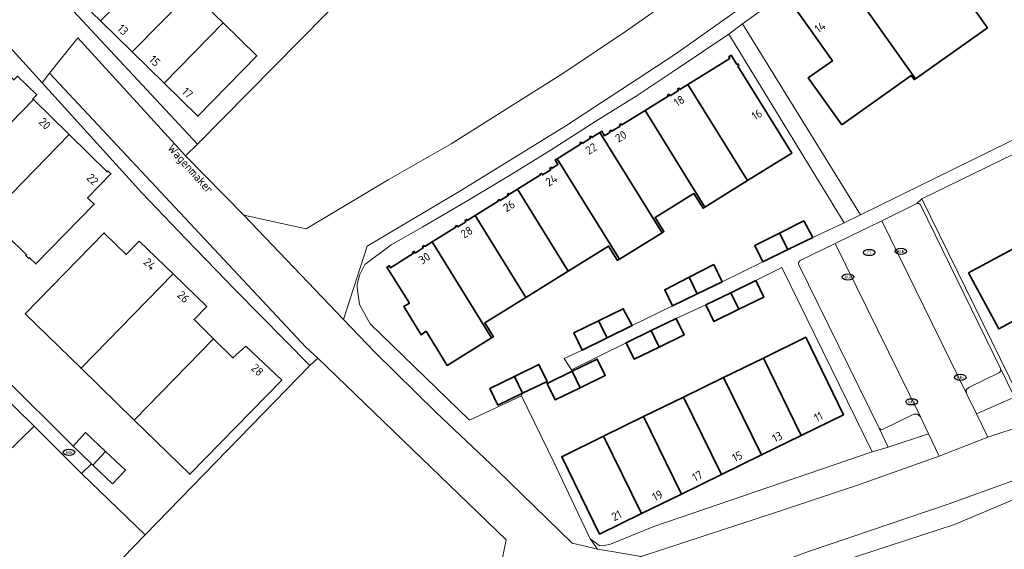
# Model space of a CAD drawing. Header units: metres. Extents: x 103671 to 105190, y 427150 to 429171.
# Tile 220 of 256: x 104348 to 104454, y 428386 to 428443. Entities that reach past the tile are written whole.
import ezdxf
from ezdxf.enums import TextEntityAlignment as Align

# ---------------------------------------------------------------- set-up
doc = ezdxf.new("R2010")
doc.units = ezdxf.units.M
for name, color, linetype, lineweight in [('B-WE-GR-BEPLANTING_CULTUUR_VASTE PLANTENVAK-GV', 253, 'Continuous', 18), ('B-WE-IE-MEUBILAIR-S', 253, 'Continuous', 25), ('B-WE-OG-BEBOUWING-GV', 253, 'Continuous', 35), ('B-WE-OG-BEBOUWING-T18', 7, 'Continuous', 18), ('B-WE-OG-TERREIN_ERF-GV', 253, 'Continuous', 18), ('B-WE-OG-TERREIN_ONBEGROEID_ZAND-GV', 253, 'Continuous', 18), ('B-WE-OG-TOPOGRAFIE-T18', 7, 'Continuous', 18), ('B-WE-VH-OPENVERHARDING-GV', 253, 'Continuous', 18), ('B-WE-VH-OPENVERHARDING_BETONSTRAATSTEEN-GV', 253, 'Continuous', 18), ('B-WE-VH-OPENVERHARDING_TEGEL-GV', 253, 'Continuous', 18)]:
    doc.layers.add(name, color=color, linetype=linetype, lineweight=lineweight)
doc.styles.add('NLCS-ISO', font='NLCS-ISO.ttf')
doc.styles.add('NLCS-ISO-M500-T18', font='NLCS-ISO.ttf', dxfattribs={"height": 0.9})

# ---------------------------------------------------------------- blocks, each defined once
blk = doc.blocks.new('SIE-MEUBILAIR_PUT_KOLK-SO')
blk.add_ellipse((0, 0), major_axis=(1.25, 0), ratio=0.54)
at = {"style": 'NLCS-ISO'}
blk.add_text('klk', height=0.75, dxfattribs=at).set_placement((0.03, 0), align=Align.MIDDLE_CENTER)
blk = doc.blocks.new('SIE-MEUBILAIR_PUT_RIOOLPUT-SO')
blk.add_ellipse((0, 0), major_axis=(1.25, 0), ratio=0.54)
at = {"style": 'NLCS-ISO'}
blk.add_text('ri', height=0.75, dxfattribs=at).set_placement((-0.04, 0.07), align=Align.MIDDLE_CENTER)

msp = doc.modelspace()

# ---------------------------------------------------------------- linework, layer by layer
at = {"layer": 'B-WE-GR-BEPLANTING_CULTUUR_VASTE PLANTENVAK-GV', "flags": 128}
for points in [[(104453.524, 428405.055), (104453.377, 428404.89), (104450.061, 428403.279), (104449.794, 428402.999), (104449.83, 428402.608), (104450.898, 428400.429), (104455.005, 428402.223), (104453.512, 428405.312)], [(104440.408, 428398.876), (104441.381, 428396.834), (104445.717, 428398.274), (104444.846, 428400.091), (104444.541, 428400.389), (104444.155, 428400.393), (104440.828, 428398.763), (104440.601, 428398.721)]]:
    msp.add_lwpolyline(points, close=True, dxfattribs=at)
at = {"layer": 'B-WE-OG-BEBOUWING-GV', "flags": 128}
for points in [[(104352.758, 428446.348), (104356.36, 428442.829), (104362.717, 428449.335), (104359.093, 428452.876)], [(104440.972, 428451.652), (104441.143, 428451.409), (104439.219, 428450.052), (104439.003, 428450.359), (104436.057, 428448.281), (104444.309, 428436.584), (104452.081, 428442.067), (104452.082, 428442.067), (104448.136, 428447.661), (104445.424, 428445.748), (104441.164, 428451.787)], [(104356.36, 428442.829), (104359.786, 428439.481), (104366.144, 428445.987), (104362.717, 428449.335)], [(104436.352, 428431.62), (104443.87, 428436.923), (104444.175, 428436.49), (104444.309, 428436.584), (104436.057, 428448.281), (104433.112, 428446.204), (104433.366, 428445.844), (104431.482, 428444.516), (104431.292, 428444.785), (104431.052, 428444.616), (104435.344, 428438.531), (104432.742, 428436.695)], [(104363.227, 428436.118), (104369.584, 428442.626), (104366.144, 428445.987), (104359.786, 428439.481)], [(104369.584, 428442.626), (104363.227, 428436.118), (104366.864, 428432.564), (104373.222, 428439.072)], [(104425.126, 428438.187), (104425.044, 428438.136), (104424.432, 428439.123), (104424.155, 428438.951), (104424.262, 428438.778), (104419.75, 428435.98), (104426.19, 428425.592), (104430.963, 428428.551), (104425.143, 428437.94), (104425.241, 428438.001)], [(104349.119, 428434.357), (104349.046, 428434.429), (104349.472, 428434.847), (104347.374, 428436.852), (104346.992, 428436.461), (104345.243, 428438.169), (104336.484, 428429.19), (104340.376, 428425.394)], [(104417.738, 428434.909), (104417.563, 428434.801), (104417.625, 428434.699), (104415.127, 428433.151), (104421.583, 428422.736), (104426.19, 428425.592), (104419.75, 428435.98), (104418.885, 428435.444), (104418.803, 428435.576), (104418.642, 428435.476), (104418.736, 428435.324), (104417.829, 428434.762)], [(104349.119, 428434.357), (104340.376, 428425.394), (104344.242, 428421.623), (104352.969, 428430.571)], [(104411.485, 428431.055), (104411.309, 428430.945), (104411.381, 428430.828), (104410.756, 428430.441), (104410.454, 428430.928), (104410.253, 428430.803), (104416.966, 428419.973), (104417.157, 428420.091), (104416.218, 428421.606), (104420.401, 428424.199), (104421.384, 428422.613), (104421.583, 428422.736), (104415.127, 428433.151), (104412.634, 428431.605), (104412.561, 428431.722), (104412.364, 428431.599), (104412.437, 428431.483), (104411.558, 428430.938)], [(104357.073, 428426.534), (104352.969, 428430.571), (104344.242, 428421.623), (104348.375, 428417.592), (104348.309, 428417.521), (104348.621, 428417.197), (104348.693, 428417.273), (104349.387, 428416.608), (104355.68, 428423.035), (104354.956, 428423.732), (104357.483, 428426.317), (104357.166, 428426.629)], [(104408.08, 428429.623), (104408.149, 428429.511), (104405.641, 428427.956), (104412.36, 428417.118), (104416.966, 428419.973), (104410.253, 428430.803), (104409.372, 428430.257), (104409.289, 428430.391), (104409.145, 428430.302), (104409.228, 428430.167), (104408.323, 428429.606), (104408.248, 428429.727)], [(104405.641, 428427.956), (104405.421, 428427.82), (104405.729, 428427.323), (104405.096, 428426.931), (104405.029, 428427.04), (104404.841, 428426.924), (104404.943, 428426.759), (104404.05, 428426.206), (104403.944, 428426.377), (104403.789, 428426.281), (104403.84, 428426.2), (104401.355, 428424.66), (104406.835, 428415.819), (104411.189, 428418.519), (104412.142, 428416.983), (104412.36, 428417.118)], [(104402.256, 428412.981), (104406.835, 428415.819), (104401.355, 428424.66), (104400.494, 428424.126), (104400.439, 428424.215), (104400.276, 428424.114), (104400.357, 428423.983), (104399.483, 428423.441), (104399.414, 428423.552), (104399.246, 428423.447), (104399.289, 428423.378), (104396.776, 428421.821)], [(104398.566, 428408.623), (104398.764, 428408.745), (104397.836, 428410.241), (104402.256, 428412.981), (104396.776, 428421.821), (104395.938, 428421.301), (104395.875, 428421.403), (104395.695, 428421.291), (104395.782, 428421.152), (104394.912, 428420.613), (104394.83, 428420.746), (104394.643, 428420.63), (104394.691, 428420.552), (104392.148, 428418.976)], [(104432.284, 428421.254), (104429.626, 428419.917), (104430.524, 428418.156), (104433.222, 428419.47)], [(104360.542, 428419.071), (104359.131, 428417.62), (104356.797, 428419.889), (104356.738, 428419.947), (104348.235, 428411.2), (104354.255, 428405.341), (104364.178, 428415.537)], [(104427.826, 428416.841), (104430.524, 428418.156), (104429.626, 428419.917), (104426.969, 428418.579)], [(104458.811, 428406.169), (104459.085, 428406.317), (104458.96, 428406.549), (104462.614, 428408.527), (104462.677, 428408.412), (104462.869, 428408.516), (104462.814, 428408.617), (104463.633, 428409.06), (104457.806, 428419.831), (104450.05, 428415.635), (104453.32, 428409.591), (104456.135, 428411.114)], [(104390.325, 428417.767), (104390.211, 428417.951), (104390.03, 428417.839), (104390.106, 428417.716), (104387.659, 428416.196), (104387.524, 428416.41), (104387.247, 428416.235), (104389.689, 428412.36), (104389.077, 428412.023), (104390.945, 428408.96), (104391.514, 428409.338), (104393.765, 428405.646), (104398.566, 428408.623), (104392.148, 428418.976), (104391.355, 428418.484), (104391.287, 428418.589), (104391.102, 428418.468), (104391.19, 428418.333)], [(104419.897, 428415.171), (104420.766, 428413.377), (104423.452, 428414.676), (104422.546, 428416.526)], [(104367.814, 428412.002), (104364.178, 428415.537), (104354.255, 428405.341), (104360, 428399.749), (104368.547, 428408.532), (104366.459, 428410.615)], [(104420.766, 428413.377), (104419.897, 428415.171), (104417.248, 428413.817), (104418.079, 428412.077)], [(104427.952, 428413.018), (104427.083, 428414.803), (104424.383, 428413.49), (104425.252, 428411.704)], [(104421.683, 428412.176), (104422.552, 428410.391), (104425.252, 428411.704), (104424.383, 428413.49)], [(104411.045, 428408.622), (104413.755, 428409.945), (104412.774, 428411.759), (104410.103, 428410.455)], [(104408.335, 428407.299), (104411.045, 428408.622), (104410.103, 428410.455), (104407.431, 428409.151)], [(104419.359, 428408.943), (104418.49, 428410.728), (104415.79, 428409.414), (104416.659, 428407.629)], [(104415.79, 428409.414), (104413.09, 428408.101), (104413.959, 428406.316), (104416.659, 428407.629)], [(104372.043, 428407.723), (104370.636, 428406.448), (104368.547, 428408.532), (104360, 428399.749), (104366.006, 428393.903), (104375.916, 428404.053)], [(104432.477, 428408.679), (104427.906, 428406.443), (104431.994, 428398.086), (104436.565, 428400.322)], [(104401.025, 428404.457), (104401.896, 428402.642), (104404.548, 428403.914), (104403.666, 428405.752)], [(104407.263, 428405.017), (104408.132, 428403.231), (104410.832, 428404.545), (104409.963, 428406.33)], [(104427.906, 428406.443), (104423.594, 428404.334), (104427.682, 428395.977), (104431.994, 428398.086)], [(104408.132, 428403.231), (104407.263, 428405.017), (104404.563, 428403.703), (104405.432, 428401.918)], [(104401.896, 428402.642), (104401.025, 428404.457), (104398.384, 428403.161), (104399.244, 428401.369)], [(104423.37, 428393.868), (104427.682, 428395.977), (104423.594, 428404.334), (104419.282, 428402.225)], [(104419.282, 428402.225), (104414.97, 428400.116), (104419.058, 428391.759), (104423.37, 428393.868)], [(104419.058, 428391.759), (104414.97, 428400.116), (104410.659, 428398.007), (104414.747, 428389.65)], [(104355.536, 428394.892), (104356.894, 428396.362), (104354.747, 428398.392), (104353.415, 428396.914), (104355.384, 428395.037)], [(104410.659, 428398.007), (104406.137, 428395.795), (104410.225, 428387.438), (104414.747, 428389.65)], [(104357.658, 428392.871), (104359.04, 428394.332), (104356.894, 428396.362), (104355.536, 428394.892)]]:
    msp.add_lwpolyline(points, close=True, dxfattribs=at)
at = {"layer": 'B-WE-OG-TERREIN_ERF-GV', "flags": 128}
for points in [[(104380.085, 428449.227), (104378.7, 428447.807), (104376.552, 428449.892), (104374.404, 428451.977), (104375.432, 428453), (104366.44, 428461.848), (104352.205, 428447.473), (104351.076, 428446.432), (104351.242, 428446.255), (104351.407, 428446.077), (104366.804, 428429.535), (104383.415, 428446.358), (104381.164, 428448.512)], [(104359.786, 428439.481), (104356.36, 428442.829), (104352.758, 428446.348), (104359.093, 428452.876), (104362.717, 428449.335), (104366.144, 428445.987), (104369.584, 428442.626), (104373.222, 428439.072), (104366.864, 428432.564), (104363.227, 428436.118)], [(104441.143, 428451.409), (104440.972, 428451.652), (104441.164, 428451.787), (104445.424, 428445.748), (104448.136, 428447.661), (104452.082, 428442.067), (104452.081, 428442.067), (104444.309, 428436.584), (104444.175, 428436.49), (104443.87, 428436.923), (104436.352, 428431.62), (104432.742, 428436.695), (104435.344, 428438.531), (104431.052, 428444.616), (104431.292, 428444.785), (104431.482, 428444.516), (104433.366, 428445.844), (104433.112, 428446.204), (104436.057, 428448.281), (104439.003, 428450.359), (104439.219, 428450.052)], [(104419.897, 428415.171), (104422.546, 428416.526), (104423.452, 428414.676), (104427.826, 428416.841), (104426.969, 428418.579), (104429.626, 428419.917), (104432.284, 428421.254), (104433.222, 428419.47), (104436.626, 428421.051), (104424.169, 428441.414), (104418.686, 428437.728), (104414.177, 428434.715), (104409.816, 428431.996), (104404.88, 428428.835), (104400.481, 428426.162), (104395.807, 428423.327), (104391.16, 428420.593), (104387.713, 428418.665), (104384.888, 428416.556), (104384.295, 428415.37), (104384.072, 428414.334), (104384.043, 428414.047), (104384.321, 428412.232), (104385.466, 428410.123), (104396.177, 428399.727), (104401.798, 428402.372), (104401.896, 428402.642), (104399.244, 428401.369), (104398.384, 428403.161), (104401.025, 428404.457), (104403.666, 428405.752), (104404.548, 428403.914), (104404.563, 428403.703), (104407.263, 428405.017), (104407.206, 428405.177), (104406.407, 428406.408), (104408.335, 428407.299), (104407.431, 428409.151), (104410.103, 428410.455), (104412.774, 428411.759), (104413.755, 428409.945), (104418.079, 428412.077), (104417.248, 428413.817)], [(104425.044, 428438.136), (104425.126, 428438.187), (104425.241, 428438.001), (104425.143, 428437.94), (104430.963, 428428.551), (104426.19, 428425.592), (104421.583, 428422.736), (104421.384, 428422.613), (104420.401, 428424.199), (104416.218, 428421.606), (104417.157, 428420.091), (104416.966, 428419.973), (104412.36, 428417.118), (104412.142, 428416.983), (104411.189, 428418.519), (104406.835, 428415.819), (104402.256, 428412.981), (104397.836, 428410.241), (104398.764, 428408.745), (104398.566, 428408.623), (104393.765, 428405.646), (104391.514, 428409.338), (104390.945, 428408.96), (104389.077, 428412.023), (104389.689, 428412.36), (104387.247, 428416.235), (104387.524, 428416.41), (104387.659, 428416.196), (104390.106, 428417.716), (104390.03, 428417.839), (104390.211, 428417.951), (104390.325, 428417.767), (104391.19, 428418.333), (104391.102, 428418.468), (104391.287, 428418.589), (104391.355, 428418.484), (104392.148, 428418.976), (104394.691, 428420.552), (104394.643, 428420.63), (104394.83, 428420.746), (104394.912, 428420.613), (104395.782, 428421.152), (104395.695, 428421.291), (104395.875, 428421.403), (104395.938, 428421.301), (104396.776, 428421.821), (104399.289, 428423.378), (104399.246, 428423.447), (104399.414, 428423.552), (104399.483, 428423.441), (104400.357, 428423.983), (104400.276, 428424.114), (104400.439, 428424.215), (104400.494, 428424.126), (104401.355, 428424.66), (104403.84, 428426.2), (104403.789, 428426.281), (104403.944, 428426.377), (104404.05, 428426.206), (104404.943, 428426.759), (104404.841, 428426.924), (104405.029, 428427.04), (104405.096, 428426.931), (104405.729, 428427.323), (104405.421, 428427.82), (104405.641, 428427.956), (104408.149, 428429.511), (104408.08, 428429.623), (104408.248, 428429.727), (104408.323, 428429.606), (104409.228, 428430.167), (104409.145, 428430.302), (104409.289, 428430.391), (104409.372, 428430.257), (104410.253, 428430.803), (104410.454, 428430.928), (104410.756, 428430.441), (104411.381, 428430.828), (104411.309, 428430.945), (104411.485, 428431.055), (104411.558, 428430.938), (104412.437, 428431.483), (104412.364, 428431.599), (104412.561, 428431.722), (104412.634, 428431.605), (104415.127, 428433.151), (104417.625, 428434.699), (104417.563, 428434.801), (104417.738, 428434.909), (104417.829, 428434.762), (104418.736, 428435.324), (104418.642, 428435.476), (104418.803, 428435.576), (104418.885, 428435.444), (104419.75, 428435.98), (104424.262, 428438.778), (104424.155, 428438.951), (104424.432, 428439.123)], [(104370.636, 428406.448), (104372.043, 428407.723), (104375.916, 428404.053), (104366.006, 428393.903), (104360, 428399.749), (104354.255, 428405.341), (104348.235, 428411.2), (104356.738, 428419.947), (104356.797, 428419.889), (104359.131, 428417.62), (104360.542, 428419.071), (104364.178, 428415.537), (104367.814, 428412.002), (104366.459, 428410.615), (104368.547, 428408.532)], [(104422.552, 428410.391), (104421.683, 428412.176), (104418.49, 428410.728), (104419.359, 428408.943), (104416.659, 428407.629), (104413.959, 428406.316), (104413.09, 428408.101), (104407.206, 428405.177), (104407.263, 428405.017), (104409.963, 428406.33), (104410.832, 428404.545), (104408.132, 428403.231), (104405.432, 428401.918), (104404.563, 428403.703), (104404.548, 428403.914), (104401.896, 428402.642), (104401.798, 428402.372), (104405.274, 428395.204), (104409.209, 428386.922), (104410.251, 428386.189), (104410.727, 428386.223), (104411.403, 428386.37), (104416.08, 428388.248), (104439.654, 428396.329), (104429.907, 428416.227), (104427.083, 428414.803), (104427.952, 428413.018), (104425.252, 428411.704)], [(104423.594, 428404.334), (104427.906, 428406.443), (104432.477, 428408.679), (104436.565, 428400.322), (104431.994, 428398.086), (104427.682, 428395.977), (104423.37, 428393.868), (104419.058, 428391.759), (104414.747, 428389.65), (104410.225, 428387.438), (104406.137, 428395.795), (104410.659, 428398.007), (104414.97, 428400.116), (104419.282, 428402.225)], [(104361.183, 428387.354), (104345.588, 428371.308), (104356.021, 428359.852), (104364.364, 428358.029), (104376.234, 428365.263), (104382.304, 428369.124), (104388.621, 428372.54), (104398.177, 428377.357), (104400.122, 428386.838), (104379.797, 428406.422), (104378.957, 428405.65)], [(104345.588, 428371.308), (104361.183, 428387.354), (104354.315, 428393.978), (104349.18, 428399.075), (104333.552, 428383.817)]]:
    msp.add_lwpolyline(points, close=True, dxfattribs=at)
for points in [[(104440.32, 428453.065), (104425.655, 428442.534), (104438.369, 428421.891), (104462.478, 428433.726), (104463.257, 428432.502), (104445.002, 428423.621), (104455.413, 428402.425), (104469.907, 428409.269), (104478.333, 428413.687), (104488.503, 428419.955), (104497.663, 428426.195), (104503.597, 428430.356), (104509.469, 428434.828), (104510.181, 428435.575), (104510.318, 428436.401), (104510.002, 428437.369), (104506.128, 428444.875)], [(104345.863, 428404.43), (104353.415, 428396.914), (104354.747, 428398.392), (104356.894, 428396.362), (104359.04, 428394.332), (104357.658, 428392.871), (104355.536, 428394.892), (104355.384, 428395.037), (104354.315, 428393.978), (104361.183, 428387.354), (104378.957, 428405.65), (104370.935, 428413.753), (104365.606, 428419.267), (104360.819, 428424.292), (104350.041, 428436.145), (104345.496, 428441.144)], [(104347.374, 428436.852), (104349.472, 428434.847), (104349.046, 428434.429), (104349.119, 428434.357), (104352.969, 428430.571), (104357.073, 428426.534), (104357.166, 428426.629), (104357.483, 428426.317), (104354.956, 428423.732), (104355.68, 428423.035), (104349.387, 428416.608), (104348.693, 428417.273), (104348.621, 428417.197), (104348.309, 428417.521), (104348.375, 428417.592), (104344.242, 428421.623)], [(104456.135, 428411.114), (104453.32, 428409.591), (104450.05, 428415.635), (104457.806, 428419.831)], [(104333.552, 428383.817), (104349.18, 428399.075), (104345.293, 428402.855)], [(104467.83, 428396.617), (104448.534, 428388.474), (104434.422, 428383.871), (104420.011, 428378.648), (104409.401, 428374.332), (104398.712, 428369.353), (104384.563, 428361.931), (104371.319, 428353.941), (104361.383, 428347.135), (104349.474, 428337.938), (104365.201, 428313.509), (104367.903, 428315.831), (104380.746, 428326.924), (104387.97, 428336.847), (104399.605, 428346.347), (104414.388, 428353.481), (104430.812, 428360.881), (104445.411, 428366.166), (104456.072, 428370.491)]]:
    msp.add_lwpolyline(points, dxfattribs=at)
at = {"layer": 'B-WE-OG-TERREIN_ONBEGROEID_ZAND-GV', "flags": 128}
msp.add_lwpolyline([(104384.774, 428447.778), (104383.415, 428446.358), (104366.804, 428429.535), (104365.536, 428428.282), (104371.826, 428421.866), (104378.557, 428420.396), (104387.407, 428425.675), (104394.184, 428429.567), (104406.354, 428437.23), (104413.019, 428441.706), (104419.509, 428446.243), (104401.145, 428464.355)], close=True, dxfattribs=at)
at = {"layer": 'B-WE-VH-OPENVERHARDING-GV', "flags": 128}
msp.add_lwpolyline([(104455.413, 428402.425), (104445.002, 428423.621), (104444.452, 428423.115), (104444.682, 428423.125), (104444.86, 428422.964), (104453.512, 428405.312), (104455.005, 428402.223)], close=True, dxfattribs=at)
at = {"layer": 'B-WE-VH-OPENVERHARDING_BETONSTRAATSTEEN-GV', "flags": 128}
for points in [[(104338.405, 428331.702), (104347.685, 428339.358), (104360.237, 428348.848), (104370.344, 428355.854), (104383.263, 428363.591), (104396.894, 428370.836), (104408.196, 428376.501), (104432.757, 428385.573), (104447.861, 428390.669), (104457.081, 428394.02), (104478.452, 428404.188), (104488.316, 428410.012), (104504.571, 428420.739), (104513.204, 428427.281), (104519.856, 428432.512), (104516.351, 428439.823), (104501.851, 428464.774)], [(104504.515, 428450.668), (104511.385, 428438.002), (104509.714, 428431.279), (104506.229, 428428.51), (104491.341, 428417.989), (104485.066, 428414.08), (104475.629, 428408.659), (104466.678, 428404.089), (104456.043, 428399.181), (104452.142, 428397.891), (104446.884, 428395.839), (104438.164, 428392.761), (104429.313, 428389.796), (104421.388, 428387.224), (104414.724, 428385.021), (104398.177, 428377.357), (104388.621, 428372.54), (104382.304, 428369.124), (104376.234, 428365.263), (104364.364, 428358.029), (104350.951, 428348.785), (104346.505, 428345.289)], [(104419.509, 428446.243), (104413.019, 428441.706), (104406.354, 428437.23), (104394.184, 428429.567), (104387.407, 428425.675), (104378.557, 428420.396), (104371.826, 428421.866), (104382.566, 428410.6), (104385.134, 428418.524), (104395.305, 428424.554), (104406.585, 428431.507), (104418.36, 428439.2), (104429.875, 428447.421)]]:
    msp.add_lwpolyline(points, dxfattribs=at)
for points in [[(104411.526, 428385.575), (104409.998, 428385.827), (104409.435, 428385.944), (104407.267, 428386.475), (104399.116, 428394.377), (104392.581, 428400.555), (104385.945, 428407.062), (104382.566, 428410.6), (104371.826, 428421.866), (104365.536, 428428.282), (104353.902, 428440.991), (104350.846, 428437.177), (104378.522, 428407.606), (104379.797, 428406.422), (104400.122, 428386.838), (104398.177, 428377.357), (104414.724, 428385.021)], [(104444.86, 428422.964), (104444.682, 428423.125), (104444.452, 428423.115), (104440.691, 428421.264), (104449.83, 428402.608), (104449.794, 428402.999), (104450.061, 428403.279), (104453.377, 428404.89), (104453.524, 428405.055), (104453.512, 428405.312)], [(104446.884, 428395.839), (104452.142, 428397.891), (104450.898, 428400.429), (104449.83, 428402.608), (104440.691, 428421.264), (104439.194, 428420.535), (104437.499, 428419.702), (104435.634, 428418.788), (104444.846, 428400.091), (104445.717, 428398.274)], [(104431.708, 428416.56), (104440.408, 428398.876), (104440.601, 428398.721), (104440.828, 428398.763), (104444.155, 428400.393), (104444.541, 428400.389), (104444.846, 428400.091), (104435.634, 428418.788), (104431.862, 428416.962), (104431.696, 428416.771)]]:
    msp.add_lwpolyline(points, close=True, dxfattribs=at)
at = {"layer": 'B-WE-VH-OPENVERHARDING_TEGEL-GV', "flags": 128}
for points in [[(104429.875, 428447.421), (104418.36, 428439.2), (104406.585, 428431.507), (104395.305, 428424.554), (104385.134, 428418.524), (104382.566, 428410.6), (104385.945, 428407.062), (104392.581, 428400.555), (104399.116, 428394.377), (104407.267, 428386.475), (104409.435, 428385.944), (104409.998, 428385.827), (104409.209, 428386.922), (104405.274, 428395.204), (104401.798, 428402.372), (104396.177, 428399.727), (104385.466, 428410.123), (104384.321, 428412.232), (104384.043, 428414.047), (104384.072, 428414.334), (104384.295, 428415.37), (104384.888, 428416.556), (104387.713, 428418.665), (104391.16, 428420.593), (104395.807, 428423.327), (104400.481, 428426.162), (104404.88, 428428.835), (104409.816, 428431.996), (104414.177, 428434.715), (104418.686, 428437.728), (104424.169, 428441.414), (104425.655, 428442.534), (104440.32, 428453.065)], [(104327.584, 428450.933), (104336.192, 428442.51), (104337.585, 428441.169), (104341.704, 428445.379), (104345.496, 428441.144), (104350.041, 428436.145), (104350.846, 428437.177), (104353.902, 428440.991), (104365.536, 428428.282), (104366.804, 428429.535), (104351.407, 428446.077)], [(104506.128, 428444.875), (104510.002, 428437.369), (104510.318, 428436.401), (104510.181, 428435.575), (104509.469, 428434.828), (104503.597, 428430.356), (104497.663, 428426.195), (104488.503, 428419.955), (104478.333, 428413.687), (104469.907, 428409.269), (104455.413, 428402.425), (104455.005, 428402.223), (104450.898, 428400.429), (104452.142, 428397.891), (104456.043, 428399.181), (104466.678, 428404.089), (104475.629, 428408.659), (104485.066, 428414.08), (104491.341, 428417.989), (104506.229, 428428.51), (104509.714, 428431.279), (104511.385, 428438.002), (104504.515, 428450.668)], [(104462.478, 428433.726), (104438.369, 428421.891), (104436.626, 428421.051), (104433.222, 428419.47), (104430.524, 428418.156), (104427.826, 428416.841), (104423.452, 428414.676), (104420.766, 428413.377), (104418.079, 428412.077), (104413.755, 428409.945), (104411.045, 428408.622), (104408.335, 428407.299), (104406.407, 428406.408), (104407.206, 428405.177), (104413.09, 428408.101), (104415.79, 428409.414), (104418.49, 428410.728), (104421.683, 428412.176), (104424.383, 428413.49), (104427.083, 428414.803), (104429.907, 428416.227), (104439.654, 428396.329), (104441.381, 428396.834), (104440.408, 428398.876), (104431.708, 428416.56), (104431.696, 428416.771), (104431.862, 428416.962), (104435.634, 428418.788), (104437.499, 428419.702), (104439.194, 428420.535), (104440.691, 428421.264), (104444.452, 428423.115), (104445.002, 428423.621), (104463.257, 428432.502)], [(104345.293, 428402.855), (104349.18, 428399.075), (104354.315, 428393.978), (104355.384, 428395.037), (104353.415, 428396.914), (104345.863, 428404.43)], [(104457.081, 428394.02), (104447.861, 428390.669), (104432.757, 428385.573), (104408.196, 428376.501), (104396.894, 428370.836), (104383.263, 428363.591), (104370.344, 428355.854), (104360.237, 428348.848), (104347.685, 428339.358), (104349.474, 428337.938), (104361.383, 428347.135), (104371.319, 428353.941), (104384.563, 428361.931), (104398.712, 428369.353), (104409.401, 428374.332), (104420.011, 428378.648), (104434.422, 428383.871), (104448.534, 428388.474), (104467.83, 428396.617)]]:
    msp.add_lwpolyline(points, dxfattribs=at)
for points in [[(104424.169, 428441.414), (104436.626, 428421.051), (104438.369, 428421.891), (104425.655, 428442.534)], [(104350.041, 428436.145), (104360.819, 428424.292), (104365.606, 428419.267), (104370.935, 428413.753), (104378.957, 428405.65), (104379.797, 428406.422), (104378.522, 428407.606), (104350.846, 428437.177)], [(104409.998, 428385.827), (104411.526, 428385.575), (104414.724, 428385.021), (104421.388, 428387.224), (104429.313, 428389.796), (104438.164, 428392.761), (104446.884, 428395.839), (104445.717, 428398.274), (104441.381, 428396.834), (104439.654, 428396.329), (104416.08, 428388.248), (104411.403, 428386.37), (104410.727, 428386.223), (104410.251, 428386.189), (104409.209, 428386.922)]]:
    msp.add_lwpolyline(points, close=True, dxfattribs=at)

# ---------------------------------------------------------------- block references
at = {"layer": 'B-WE-IE-MEUBILAIR-S', "xscale": 0.5, "yscale": 0.5, "zscale": 0.5}
for name, p in [('SIE-MEUBILAIR_PUT_RIOOLPUT-SO', (104439.321, 428417.831)), ('SIE-MEUBILAIR_PUT_KOLK-SO', (104442.735, 428417.953)), ('SIE-MEUBILAIR_PUT_KOLK-SO', (104437.029, 428415.199)), ('SIE-MEUBILAIR_PUT_KOLK-SO', (104449.158, 428404.355)), ('SIE-MEUBILAIR_PUT_KOLK-SO', (104443.91, 428401.718)), ('SIE-MEUBILAIR_PUT_KOLK-SO', (104352.947, 428396.265))]:
    msp.add_blockref(name, p, dxfattribs=at)

# ---------------------------------------------------------------- texts
at = {"layer": 'B-WE-OG-BEBOUWING-T18', "style": 'NLCS-ISO-M500-T18'}
for s, rotation, p in [('14', 35.2, (104434.015, 428442.15)), ('13', 315.7, (104358.772, 428441.87)), ('15', 315.7, (104362.205, 428438.515)), ('17', 315.7, (104365.744, 428435.056)), ('18', 31.8, (104418.81, 428434.193)), ('16', 31.8, (104427.203, 428432.719)), ('20', 315.5, (104350.343, 428431.751)), ('20', 31.8, (104412.524, 428430.36)), ('22', 31.8, (104409.303, 428429.037)), ('22', 315.7, (104355.504, 428425.724)), ('24', 31.8, (104405.024, 428425.632)), ('26', 31.8, (104400.447, 428422.862)), ('28', 31.8, (104395.874, 428420.033)), ('24', 315.8, (104361.663, 428416.587)), ('30', 33.2, (104391.305, 428417.213)), ('26', 315.8, (104365.299, 428413.052)), ('28', 316.5, (104373.292, 428405.162)), ('11', 26.1, (104433.84, 428400.102)), ('13', 26.1, (104429.398, 428397.93)), ('15', 26.1, (104425.086, 428395.821)), ('17', 26.1, (104420.774, 428393.711)), ('19', 26.1, (104416.463, 428391.602)), ('21', 26.1, (104412.046, 428389.442))]:
    msp.add_text(s, height=0.9, rotation=rotation, dxfattribs=at).set_placement(p, align=Align.MIDDLE)
at = {"layer": 'B-WE-OG-TOPOGRAFIE-T18', "style": 'NLCS-ISO-M500-T18'}
msp.add_text('Wagenmaker', height=0.9, rotation=312.1, dxfattribs=at).set_placement((104365.96, 428426.804), align=Align.MIDDLE)

doc.saveas('drawing.dxf')
